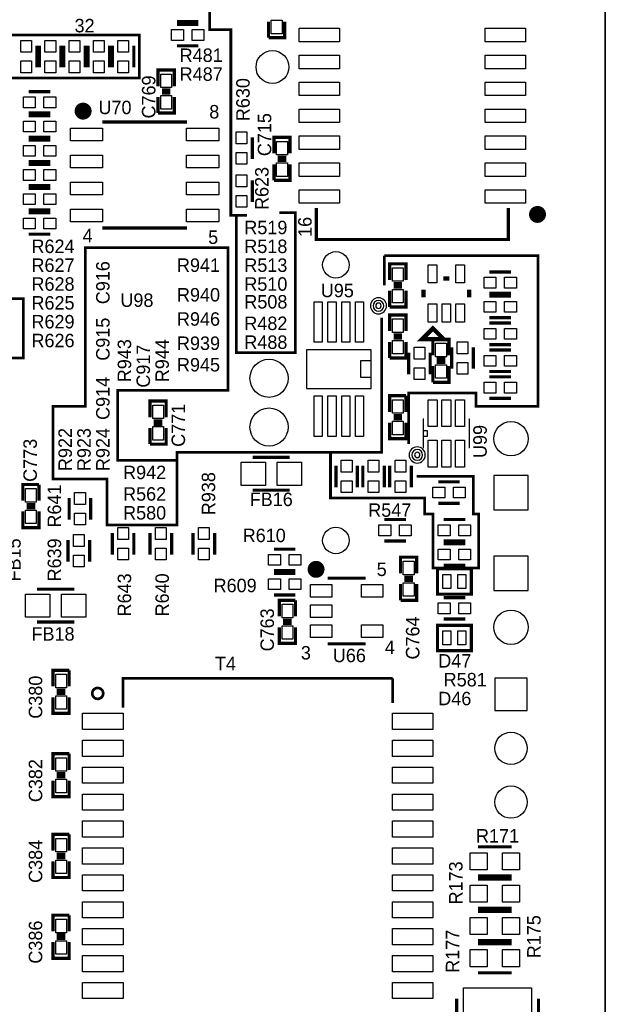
# Model space of a CAD drawing. Extents: x -53 to 531, y -106 to 304.
# Tile 36 of 65: x 150 to 178, y 44 to 91. Entities that reach past the tile are written whole.
import ezdxf
from ezdxf.enums import TextEntityAlignment as Align

# ---------------------------------------------------------------- set-up
doc = ezdxf.new("R2010")
doc.units = 0
for name, color, linetype in [('BOARD_GEOMETRY_OUTLINE', 3, 'CONTINUOUS'), ('BOARD_GEOMETRY_SILKSCREEN_TOP', 1, 'CONTINUOUS'), ('PACKAGE_GEOMETRY_SILKSCREEN_TOP', 4, 'CONTINUOUS'), ('PIN_TOP', 5, 'CONTINUOUS'), ('REF_DES_SILKSCREEN_TOP', 6, 'CONTINUOUS')]:
    doc.layers.add(name, color=color, linetype=linetype)

msp = doc.modelspace()

# ---------------------------------------------------------------- linework, layer by layer
at = {"layer": 'BOARD_GEOMETRY_OUTLINE'}
msp.add_lwpolyline([(177.8, 1.016), (176.784, 0), (175.33874, 0), (1.524, 0), (1.016, 0), (0, 1.016), (0, 2.921), (0, 116.84), (0, 118.364), (1.016, 119.38), (2.54, 119.38), (174.93234, 119.38), (176.784, 119.38), (177.8, 118.364), (177.8, 116.80444), (177.8, 4.445), (177.8, 4.572)], close=True, dxfattribs=at)
msp.add_lwpolyline([(177.8, 4.445), (177.8, 116.80444)], dxfattribs=at)
msp.add_lwpolyline([(177.8, 4.445), (177.8, 116.80444)], dxfattribs=at)
at = {"layer": 'BOARD_GEOMETRY_SILKSCREEN_TOP', "const_width": 0.127}
for points in [[(159.258, 92.075), (159.131, 92.0496), (159.1564, 90.424), (160.147, 90.424), (160.147, 81.661), (160.909, 81.661)], [(139.827, 90.17), (136.8298, 90.17), (136.8298, 88.138), (143.383, 88.138), (143.383, 87.503), (143.891, 87.503), (143.891, 86.487), (145.415, 86.487), (145.415, 88.138), (155.829, 88.138), (155.829, 90.17), (145.034, 90.17)], [(160.401, 81.661), (160.401, 75.184), (163.195, 75.184), (163.195, 81.788), (162.433, 81.788)], [(155.067, 70.104), (157.607, 70.104), (157.607, 67.056), (154.305, 67.056), (154.305, 69.215), (151.765, 69.215), (151.765, 72.644), (153.289, 72.644), (153.289, 80.137), (160.02, 80.137), (160.02, 73.406), (154.813, 73.406), (154.813, 70.104), (155.067, 70.104)], [(167.386, 78.359), (167.386, 79.756)], [(168.529, 70.866), (168.529, 73.279), (171.704, 73.279), (171.704, 72.644), (174.625, 72.644), (174.625, 79.756), (167.386, 79.756)], [(136.906, 74.93), (150.368, 74.93), (150.368, 77.724), (134.112, 77.724), (134.112, 77.216), (128.27, 77.216), (128.27, 76.835), (123.063, 76.835), (123.063, 78.0796), (115.824, 78.105)], [(168.91, 69.342), (171.577, 69.342), (171.577, 67.564), (171.831, 67.564), (171.831, 65.024), (169.672, 65.024), (169.672, 67.564), (169.291, 67.564), (169.291, 68.326), (164.846, 68.326), (164.846, 70.485), (167.259, 70.485), (167.259, 76.835)], [(164.973, 70.485), (157.607, 70.485), (157.607, 70.104)]]:
    msp.add_lwpolyline(points, dxfattribs=at)
at = {"layer": 'PACKAGE_GEOMETRY_SILKSCREEN_TOP'}
for points, const_width in [([(158.623, 90.805), (157.607, 90.805)], 0.1524), ([(158.623, 90.678), (157.607, 90.678)], 0.1524), ([(162.687, 90.805), (162.687, 90.043), (161.925, 90.043)], 0.1524), ([(161.925, 90.043), (161.925, 90.805)], 0.1524), ([(151.003, 88.646), (151.003, 89.662)], 0.1524), ([(151.13, 88.646), (151.13, 89.662)], 0.1524), ([(152.146, 88.646), (152.146, 89.662)], 0.1524), ([(152.273, 88.646), (152.273, 89.662)], 0.1524), ([(153.289, 88.646), (153.289, 89.662)], 0.1524), ([(153.416, 88.646), (153.416, 89.662)], 0.1524), ([(154.432, 88.646), (154.432, 89.662)], 0.1524), ([(154.559, 89.662), (154.559, 88.646)], 0.1524), ([(155.575, 89.662), (155.575, 88.646)], 0.1524), ([(158.623, 89.662), (157.607, 89.662)], 0.1524), ([(156.718, 87.757), (156.718, 88.519), (157.48, 88.519), (157.48, 87.757)], 0.1524), ([(151.638, 87.503), (150.622, 87.503)], 0.1524), ([(156.8958, 87.5792), (157.3022, 87.5792)], 0.1524), ([(156.8958, 87.4268), (157.3022, 87.4268)], 0.1524), ([(157.48, 87.249), (157.48, 86.487), (156.718, 86.487)], 0.1524), ([(156.718, 86.487), (156.718, 87.249)], 0.1524), ([(151.638, 86.487), (150.622, 86.487)], 0.1524), ([(150.622, 86.36), (151.638, 86.36)], 0.1524), ([(154.083004, 86.065868), (158.082996, 86.065868)], 0.150114), ([(150.622, 85.344), (151.638, 85.344)], 0.1524), ([(150.622, 85.217), (151.638, 85.217)], 0.1524), ([(160.147, 85.344), (160.147, 84.328)], 0.1524), ([(161.163, 85.344), (161.163, 84.328)], 0.1524), ([(162.179, 84.582), (162.179, 85.344), (162.941, 85.344), (162.941, 84.582)], 0.1524), ([(150.622, 84.201), (151.638, 84.201)], 0.1524), ([(151.638, 84.074), (150.622, 84.074)], 0.1524), ([(162.941, 84.074), (162.941, 83.312), (162.179, 83.312)], 0.1524), ([(162.179, 83.312), (162.179, 84.074)], 0.1524), ([(162.3568, 84.4042), (162.7632, 84.4042)], 0.1524), ([(162.3568, 84.2518), (162.7632, 84.2518)], 0.1524), ([(160.147, 83.312), (160.147, 82.296)], 0.1524), ([(161.163, 83.312), (161.163, 82.296)], 0.1524), ([(151.638, 83.058), (150.622, 83.058)], 0.1524), ([(150.622, 82.931), (151.638, 82.931)], 0.1524), ([(150.622, 81.915), (151.638, 81.915)], 0.1524), ([(151.638, 81.788), (150.622, 81.788)], 0.1524), ([(164.18179, 82.004916), (164.18179, 80.520032), (173.23181, 80.520032), (173.23181, 82.004916)], 0.150114), ([(151.638, 80.772), (150.622, 80.772)], 0.1524), ([(154.083004, 81.066132), (158.082996, 81.066132)], 0.150114), ([(167.64, 78.613), (167.64, 79.375), (168.402, 79.375), (168.402, 78.613)], 0.1524), ([(172.339, 78.994), (173.355, 78.994)], 0.1524), ([(170.171872, 78.678024), (170.442128, 78.678024)], 0.2032), ([(168.402, 78.105), (168.402, 77.343), (167.64, 77.343)], 0.1524), ([(167.64, 77.343), (167.64, 78.105)], 0.1524), ([(167.8178, 78.4352), (168.2242, 78.4352)], 0.1524), ([(167.8178, 78.2828), (168.2242, 78.2828)], 0.1524), ([(169.232072, 78.15961), (169.232072, 77.79639)], 0.2032), ([(171.381928, 78.15961), (171.381928, 77.79639)], 0.2032), ([(172.339, 77.978), (173.355, 77.978)], 0.1524), ([(173.355, 77.851), (172.339, 77.851)], 0.1524), ([(167.64, 76.2), (167.64, 76.962), (168.402, 76.962), (168.402, 76.2)], 0.1524), ([(173.355, 76.835), (172.339, 76.835)], 0.1524), ([(172.339, 76.581), (173.355, 76.581)], 0.1524), ([(169.672, 76.327), (169.164, 75.819), (170.18, 75.819), (169.672, 76.327)], 0.2032), ([(168.402, 75.692), (168.402, 74.93), (167.64, 74.93)], 0.1524), ([(167.64, 74.93), (167.64, 75.692)], 0.1524), ([(167.8178, 76.0222), (168.2242, 76.0222)], 0.1524), ([(167.8178, 75.8698), (168.2242, 75.8698)], 0.1524), ([(169.672, 75.057), (169.672, 75.819), (170.434, 75.819), (170.434, 75.057)], 0.1524), ([(170.561, 75.438), (170.561, 74.422)], 0.1524), ([(171.577, 75.438), (171.577, 74.422)], 0.1524), ([(172.339, 75.565), (173.355, 75.565)], 0.1524), ([(173.355, 75.311), (172.339, 75.311)], 0.1524), ([(168.529, 75.184), (168.529, 74.168)], 0.1524), ([(169.545, 75.184), (169.545, 74.168)], 0.1524), ([(169.8498, 74.8792), (170.2562, 74.8792)], 0.1524), ([(169.8498, 74.7268), (170.2562, 74.7268)], 0.1524), ([(170.434, 74.549), (170.434, 73.787), (169.672, 73.787)], 0.1524), ([(169.672, 73.787), (169.672, 74.549)], 0.1524), ([(173.355, 74.295), (172.339, 74.295)], 0.1524), ([(173.355, 74.041), (172.339, 74.041)], 0.1524), ([(156.337, 72.136), (156.337, 72.898), (157.099, 72.898), (157.099, 72.136)], 0.1524), ([(167.64, 72.39), (167.64, 73.152), (168.402, 73.152)], 0.1524), ([(168.402, 73.152), (168.402, 72.39)], 0.1524), ([(173.355, 73.025), (172.339, 73.025)], 0.1524), ([(156.5148, 71.9582), (156.9212, 71.9582)], 0.1524), ([(168.2242, 72.2122), (167.8178, 72.2122)], 0.1524), ([(168.2242, 72.0598), (167.8178, 72.0598)], 0.1524), ([(157.099, 71.628), (157.099, 70.866), (156.337, 70.866)], 0.1524), ([(156.337, 70.866), (156.337, 71.628)], 0.1524), ([(156.5148, 71.8058), (156.9212, 71.8058)], 0.1524), ([(168.402, 71.882), (168.402, 71.12), (167.64, 71.12), (167.64, 71.882)], 0.1524), ([(161.17697, 70.243954), (162.92703, 70.243954)], 0.150114), ([(165.1, 69.85), (165.1, 68.834)], 0.1524), ([(166.116, 69.85), (166.116, 68.834)], 0.1524), ([(166.37, 69.85), (166.37, 68.834)], 0.1524), ([(167.386, 69.85), (167.386, 68.834)], 0.1524), ([(167.64, 69.85), (167.64, 68.834)], 0.1524), ([(168.656, 69.85), (168.656, 68.834)], 0.1524), ([(150.3426, 68.199), (150.3426, 68.961), (151.1046, 68.961)], 0.1524), ([(151.1046, 68.961), (151.1046, 68.199)], 0.1524), ([(161.17697, 68.694046), (162.92703, 68.694046)], 0.150114), ([(170.942, 69.088), (169.926, 69.088)], 0.1524), ([(152.527, 67.31), (152.527, 68.326)], 0.1524), ([(153.543, 67.31), (153.543, 68.326)], 0.1524), ([(150.9268, 68.0212), (150.5204, 68.0212)], 0.1524), ([(150.9268, 67.8688), (150.5204, 67.8688)], 0.1524), ([(170.942, 68.072), (169.926, 68.072)], 0.1524), ([(151.1046, 67.691), (151.1046, 66.929), (150.3426, 66.929), (150.3426, 67.691)], 0.1524), ([(168.402, 67.31), (167.386, 67.31)], 0.1524), ([(170.18, 67.31), (171.196, 67.31)], 0.1524), ([(154.559, 65.659), (154.559, 66.675)], 0.1524), ([(155.575, 65.659), (155.575, 66.675)], 0.1524), ([(156.337, 65.659), (156.337, 66.675)], 0.1524), ([(157.353, 65.659), (157.353, 66.675)], 0.1524), ([(158.369, 66.675), (158.369, 65.659)], 0.1524), ([(159.385, 66.675), (159.385, 65.659)], 0.1524), ([(152.4762, 66.3448), (152.4762, 65.3288)], 0.1524), ([(153.4922, 66.3448), (153.4922, 65.3288)], 0.1524), ([(163.195, 65.913), (162.179, 65.913)], 0.1524), ([(168.402, 66.294), (167.386, 66.294)], 0.1524), ([(170.18, 66.294), (171.196, 66.294)], 0.1524), ([(170.18, 66.167), (171.196, 66.167)], 0.1524), ([(168.148, 64.77), (168.148, 65.532), (168.91, 65.532), (168.91, 64.77)], 0.1524), ([(170.187874, 64.988948), (171.4881, 64.988948), (171.4881, 63.789052), (169.8879, 63.789052), (169.8879, 64.988948), (170.187874, 64.988948)], 0.1524), ([(170.18, 65.151), (171.196, 65.151)], 0.1524), ([(163.195, 64.897), (162.179, 64.897)], 0.1524), ([(163.195, 64.77), (162.179, 64.77)], 0.1524), ([(164.708078, 64.541908), (166.507922, 64.541908)], 0.150114), ([(168.3258, 64.5922), (168.7322, 64.5922)], 0.1524), ([(168.91, 64.262), (168.91, 63.5), (168.148, 63.5)], 0.1524), ([(168.148, 63.5), (168.148, 64.262)], 0.1524), ([(168.3258, 64.4398), (168.7322, 64.4398)], 0.1524), ([(152.76703, 64.020954), (151.01697, 64.020954)], 0.150114), ([(163.195, 63.754), (162.179, 63.754)], 0.1524), ([(170.18, 63.627), (171.196, 63.627)], 0.1524), ([(162.433, 62.738), (162.433, 63.5), (163.195, 63.5)], 0.1524), ([(163.195, 63.5), (163.195, 62.738)], 0.1524), ([(152.76703, 62.471046), (151.01697, 62.471046)], 0.150114), ([(163.195, 62.23), (163.195, 61.468), (162.433, 61.468), (162.433, 62.23)], 0.1524), ([(163.0172, 62.5602), (162.6108, 62.5602)], 0.1524), ([(163.0172, 62.4078), (162.6108, 62.4078)], 0.1524), ([(170.187874, 62.321948), (171.4881, 62.321948), (171.4881, 61.122052), (169.8879, 61.122052), (169.8879, 62.321948), (170.187874, 62.321948)], 0.1524), ([(170.18, 62.611), (171.196, 62.611)], 0.1524), ([(164.708078, 61.442092), (166.507922, 61.442092)], 0.150114), ([(151.765, 59.436), (151.765, 60.198), (152.527, 60.198)], 0.1524), ([(152.527, 60.198), (152.527, 59.436)], 0.1524), ([(155.062936, 58.438288), (155.062936, 59.819032), (167.771064, 59.819032)], 0.127), ([(167.771064, 59.819032), (167.771064, 58.648346)], 0.127), ([(152.527, 58.928), (152.527, 58.166), (151.765, 58.166), (151.765, 58.928)], 0.1524), ([(152.3492, 59.2582), (151.9428, 59.2582)], 0.1524), ([(152.3492, 59.1058), (151.9428, 59.1058)], 0.1524), ([(151.765, 55.499), (151.765, 56.261), (152.527, 56.261)], 0.1524), ([(152.527, 56.261), (152.527, 55.499)], 0.1524), ([(152.3492, 55.3212), (151.9428, 55.3212)], 0.1524), ([(152.527, 54.991), (152.527, 54.229), (151.765, 54.229), (151.765, 54.991)], 0.1524), ([(152.3492, 55.1688), (151.9428, 55.1688)], 0.1524), ([(151.765, 51.689), (151.765, 52.451), (152.527, 52.451)], 0.1524), ([(152.527, 52.451), (152.527, 51.689)], 0.1524), ([(152.3492, 51.5112), (151.9428, 51.5112)], 0.1524), ([(171.7929, 51.8668), (173.3931, 51.8668)], 0.1524), ([(152.527, 51.181), (152.527, 50.419), (151.765, 50.419), (151.765, 51.181)], 0.1524), ([(152.3492, 51.3588), (151.9428, 51.3588)], 0.1524), ([(173.3931, 50.4952), (171.7929, 50.4952)], 0.1524), ([(171.7929, 50.3428), (173.3931, 50.3428)], 0.1524), ([(173.3931, 48.9712), (171.7929, 48.9712)], 0.1524), ([(171.7929, 48.8188), (173.3931, 48.8188)], 0.1524), ([(151.765, 47.879), (151.765, 48.641), (152.527, 48.641)], 0.1524), ([(152.527, 48.641), (152.527, 47.879)], 0.1524), ([(152.527, 47.371), (152.527, 46.609), (151.765, 46.609), (151.765, 47.371)], 0.1524), ([(152.3492, 47.7012), (151.9428, 47.7012)], 0.1524), ([(152.3492, 47.5488), (151.9428, 47.5488)], 0.1524), ([(173.3931, 47.4472), (171.7929, 47.4472)], 0.1524), ([(171.7929, 47.2948), (173.3931, 47.2948)], 0.1524), ([(173.3931, 45.9232), (171.7929, 45.9232)], 0.1524), ([(170.7896, 40.132), (170.7896, 44.704)], 0.1524), ([(174.6504, 44.704), (174.6504, 40.132)], 0.1524)]:
    msp.add_lwpolyline(points, dxfattribs=dict(at, const_width=const_width))
for points, const_width in [([(153.383488, 86.57971, 0.99995), (152.983438, 86.57971, 1.00005), (153.383488, 86.57971)], 0.40005), ([(174.804578, 81.705958, 0.99971), (174.404528, 81.705958, 1.00029), (174.804578, 81.705958)], 0.40005), ([(164.364924, 64.95923, 0.99985), (163.964874, 64.95923, 1.00015), (164.364924, 64.95923)], 0.40005), ([(154.130502, 59.104784, 1.000062), (153.614882, 59.104784, 0.999938), (154.130502, 59.104784)], 0.127)]:
    msp.add_lwpolyline(points, format="xyb", dxfattribs=dict(at, const_width=const_width))
for points in [[(167.4876, 77.3938, 1), (166.7256, 77.3938, 1), (167.4876, 77.3938)], [(167.3606, 77.3938, 1), (166.8526, 77.3938, 1), (167.3606, 77.3938)], [(167.2336, 77.3938, 1), (166.9796, 77.3938, 1), (167.2336, 77.3938)], [(169.3164, 70.358, 1), (168.5544, 70.358, 1), (169.3164, 70.358)], [(169.1894, 70.358, 1), (168.6814, 70.358, 1), (169.1894, 70.358)], [(169.0624, 70.358, 1), (168.8084, 70.358, 1), (169.0624, 70.358)]]:
    msp.add_lwpolyline(points, format="xyb", dxfattribs=at)
for points in [[(166.76624, 75.3237), (163.71824, 75.3237), (163.71824, 73.4949), (166.76624, 73.4949), (166.76624, 75.3237)], [(166.76624, 74.7903), (166.25824, 74.7903), (166.25824, 74.0283), (166.76624, 74.0283)], [(169.2529, 72.0471), (169.2148, 72.0471), (169.2148, 70.7009), (169.2529, 70.7009)], [(171.3992, 70.7009), (171.3992, 72.0471), (171.3611, 72.0471)], [(169.2148, 71.247), (169.418, 71.247), (169.418, 71.501), (169.2148, 71.501)], [(171.3611, 70.7009), (171.3992, 70.7009)]]:
    msp.add_lwpolyline(points, dxfattribs=at)
at = {"layer": 'PIN_TOP'}
for points in [[(162.56, 90.2335), (162.052, 90.2335), (162.052, 90.8685), (162.56, 90.8685)], [(157.9118, 89.916), (157.353, 89.916), (157.353, 90.424), (157.9118, 90.424)], [(158.877, 89.916), (158.3182, 89.916), (158.3182, 90.424), (158.877, 90.424)], [(165.274244, 90.4875), (165.274244, 89.8525), (163.369244, 89.8525), (163.369244, 90.4875)], [(174.044356, 90.4875), (174.044356, 89.8525), (172.139356, 89.8525), (172.139356, 90.4875)], [(150.241, 89.3572), (150.241, 89.916), (150.749, 89.916), (150.749, 89.3572)], [(151.384, 89.3572), (151.384, 89.916), (151.892, 89.916), (151.892, 89.3572)], [(152.527, 89.3572), (152.527, 89.916), (153.035, 89.916), (153.035, 89.3572)], [(153.67, 89.3572), (153.67, 89.916), (154.178, 89.916), (154.178, 89.3572)], [(155.321, 89.916), (155.321, 89.3572), (154.813, 89.3572), (154.813, 89.916)], [(165.274244, 89.2175), (165.274244, 88.5825), (163.369244, 88.5825), (163.369244, 89.2175)], [(174.044356, 89.2175), (174.044356, 88.5825), (172.139356, 88.5825), (172.139356, 89.2175)], [(150.241, 88.392), (150.241, 88.9508), (150.749, 88.9508), (150.749, 88.392)], [(151.384, 88.392), (151.384, 88.9508), (151.892, 88.9508), (151.892, 88.392)], [(152.527, 88.392), (152.527, 88.9508), (153.035, 88.9508), (153.035, 88.392)], [(153.67, 88.392), (153.67, 88.9508), (154.178, 88.9508), (154.178, 88.392)], [(155.321, 88.9508), (155.321, 88.392), (154.813, 88.392), (154.813, 88.9508)], [(157.353, 87.6935), (156.845, 87.6935), (156.845, 88.3285), (157.353, 88.3285)], [(165.274244, 87.9475), (165.274244, 87.3125), (163.369244, 87.3125), (163.369244, 87.9475)], [(174.044356, 87.9475), (174.044356, 87.3125), (172.139356, 87.3125), (172.139356, 87.9475)], [(150.9268, 86.741), (150.368, 86.741), (150.368, 87.249), (150.9268, 87.249)], [(151.892, 86.741), (151.3332, 86.741), (151.3332, 87.249), (151.892, 87.249)], [(157.353, 86.6775), (156.845, 86.6775), (156.845, 87.3125), (157.353, 87.3125)], [(165.274244, 86.6775), (165.274244, 86.0425), (163.369244, 86.0425), (163.369244, 86.6775)], [(174.044356, 86.6775), (174.044356, 86.0425), (172.139356, 86.0425), (172.139356, 86.6775)], [(150.368, 86.106), (150.9268, 86.106), (150.9268, 85.598), (150.368, 85.598)], [(151.3332, 86.106), (151.892, 86.106), (151.892, 85.598), (151.3332, 85.598)], [(152.583134, 85.171026), (152.583134, 85.770974), (154.10307, 85.770974), (154.10307, 85.171026)], [(158.06293, 85.171026), (158.06293, 85.770974), (159.582866, 85.770974), (159.582866, 85.171026)], [(160.909, 85.598), (160.909, 85.0392), (160.401, 85.0392), (160.401, 85.598)], [(162.814, 84.5185), (162.306, 84.5185), (162.306, 85.1535), (162.814, 85.1535)], [(165.274244, 85.4075), (165.274244, 84.7725), (163.369244, 84.7725), (163.369244, 85.4075)], [(174.044356, 85.4075), (174.044356, 84.7725), (172.139356, 84.7725), (172.139356, 85.4075)], [(150.368, 84.963), (150.9268, 84.963), (150.9268, 84.455), (150.368, 84.455)], [(151.3332, 84.963), (151.892, 84.963), (151.892, 84.455), (151.3332, 84.455)], [(160.909, 84.6328), (160.909, 84.074), (160.401, 84.074), (160.401, 84.6328)], [(152.583134, 83.901026), (152.583134, 84.500974), (154.10307, 84.500974), (154.10307, 83.901026)], [(158.06293, 83.901026), (158.06293, 84.500974), (159.582866, 84.500974), (159.582866, 83.901026)], [(162.814, 83.5025), (162.306, 83.5025), (162.306, 84.1375), (162.814, 84.1375)], [(165.274244, 84.1375), (165.274244, 83.5025), (163.369244, 83.5025), (163.369244, 84.1375)], [(174.044356, 84.1375), (174.044356, 83.5025), (172.139356, 83.5025), (172.139356, 84.1375)], [(150.9268, 83.312), (150.368, 83.312), (150.368, 83.82), (150.9268, 83.82)], [(151.892, 83.312), (151.3332, 83.312), (151.3332, 83.82), (151.892, 83.82)], [(152.583134, 82.631026), (152.583134, 83.230974), (154.10307, 83.230974), (154.10307, 82.631026)], [(158.06293, 82.631026), (158.06293, 83.230974), (159.582866, 83.230974), (159.582866, 82.631026)], [(160.909, 83.566), (160.909, 83.0072), (160.401, 83.0072), (160.401, 83.566)], [(165.274244, 82.8675), (165.274244, 82.2325), (163.369244, 82.2325), (163.369244, 82.8675)], [(174.044356, 82.8675), (174.044356, 82.2325), (172.139356, 82.2325), (172.139356, 82.8675)], [(150.368, 82.677), (150.9268, 82.677), (150.9268, 82.169), (150.368, 82.169)], [(151.3332, 82.677), (151.892, 82.677), (151.892, 82.169), (151.3332, 82.169)], [(160.909, 82.6008), (160.909, 82.042), (160.401, 82.042), (160.401, 82.6008)], [(152.583134, 81.361026), (152.583134, 81.960974), (154.10307, 81.960974), (154.10307, 81.361026)], [(158.06293, 81.361026), (158.06293, 81.960974), (159.582866, 81.960974), (159.582866, 81.361026)], [(150.9268, 81.026), (150.368, 81.026), (150.368, 81.534), (150.9268, 81.534)], [(151.892, 81.026), (151.3332, 81.026), (151.3332, 81.534), (151.892, 81.534)], [(168.275, 78.5495), (167.767, 78.5495), (167.767, 79.1845), (168.275, 79.1845)], [(169.453814, 78.471268), (169.453814, 79.334868), (169.860214, 79.334868), (169.860214, 78.471268)], [(170.753786, 78.471268), (170.753786, 79.334868), (171.160186, 79.334868), (171.160186, 78.471268)], [(172.085, 78.74), (172.6438, 78.74), (172.6438, 78.232), (172.085, 78.232)], [(173.0502, 78.74), (173.609, 78.74), (173.609, 78.232), (173.0502, 78.232)], [(168.275, 77.5335), (167.767, 77.5335), (167.767, 78.1685), (168.275, 78.1685)], [(172.6438, 77.089), (172.085, 77.089), (172.085, 77.597), (172.6438, 77.597)], [(173.609, 77.089), (173.0502, 77.089), (173.0502, 77.597), (173.609, 77.597)], [(164.07638, 77.5843), (164.45738, 77.5843), (164.45738, 75.6793), (164.07638, 75.6793)], [(164.72662, 77.5843), (165.10762, 77.5843), (165.10762, 75.6793), (164.72662, 75.6793)], [(165.37686, 77.5843), (165.75786, 77.5843), (165.75786, 75.6793), (165.37686, 75.6793)], [(166.0271, 77.5843), (166.4081, 77.5843), (166.4081, 75.6793), (166.0271, 75.6793)], [(169.453814, 76.621132), (169.453814, 77.484732), (169.860214, 77.484732), (169.860214, 76.621132)], [(170.1038, 76.621132), (170.1038, 77.484732), (170.5102, 77.484732), (170.5102, 76.621132)], [(170.753786, 76.621132), (170.753786, 77.484732), (171.160186, 77.484732), (171.160186, 76.621132)], [(168.275, 76.1365), (167.767, 76.1365), (167.767, 76.7715), (168.275, 76.7715)], [(172.085, 76.327), (172.6438, 76.327), (172.6438, 75.819), (172.085, 75.819)], [(173.0502, 76.327), (173.609, 76.327), (173.609, 75.819), (173.0502, 75.819)], [(168.275, 75.1205), (167.767, 75.1205), (167.767, 75.7555), (168.275, 75.7555)], [(169.291, 75.438), (169.291, 74.8792), (168.783, 74.8792), (168.783, 75.438)], [(170.307, 74.9935), (169.799, 74.9935), (169.799, 75.6285), (170.307, 75.6285)], [(171.323, 75.692), (171.323, 75.1332), (170.815, 75.1332), (170.815, 75.692)], [(172.6438, 74.549), (172.085, 74.549), (172.085, 75.057), (172.6438, 75.057)], [(173.609, 74.549), (173.0502, 74.549), (173.0502, 75.057), (173.609, 75.057)], [(169.291, 74.4728), (169.291, 73.914), (168.783, 73.914), (168.783, 74.4728)], [(170.307, 73.9775), (169.799, 73.9775), (169.799, 74.6125), (170.307, 74.6125)], [(171.323, 74.7268), (171.323, 74.168), (170.815, 74.168), (170.815, 74.7268)], [(172.6438, 73.279), (172.085, 73.279), (172.085, 73.787), (172.6438, 73.787)], [(173.609, 73.279), (173.0502, 73.279), (173.0502, 73.787), (173.609, 73.787)], [(164.07638, 73.1393), (164.45738, 73.1393), (164.45738, 71.2343), (164.07638, 71.2343)], [(164.72662, 73.1393), (165.10762, 73.1393), (165.10762, 71.2343), (164.72662, 71.2343)], [(165.37686, 73.1393), (165.75786, 73.1393), (165.75786, 71.2343), (165.37686, 71.2343)], [(166.0271, 73.1393), (166.4081, 73.1393), (166.4081, 71.2343), (166.0271, 71.2343)], [(167.767, 72.9615), (168.275, 72.9615), (168.275, 72.3265), (167.767, 72.3265)], [(169.8752, 71.6915), (169.4434, 71.6915), (169.4434, 72.9615), (169.8752, 72.9615)], [(170.5229, 71.6915), (170.0911, 71.6915), (170.0911, 72.9615), (170.5229, 72.9615)], [(171.1706, 71.6915), (170.7388, 71.6915), (170.7388, 72.9615), (171.1706, 72.9615)], [(156.972, 72.0725), (156.464, 72.0725), (156.464, 72.7075), (156.972, 72.7075)], [(156.972, 71.0565), (156.464, 71.0565), (156.464, 71.6915), (156.972, 71.6915)], [(167.767, 71.9455), (168.275, 71.9455), (168.275, 71.3105), (167.767, 71.3105)], [(169.8752, 69.7865), (169.4434, 69.7865), (169.4434, 71.0565), (169.8752, 71.0565)], [(170.5229, 69.7865), (170.0911, 69.7865), (170.0911, 71.0565), (170.5229, 71.0565)], [(171.1706, 69.7865), (170.7388, 69.7865), (170.7388, 71.0565), (171.1706, 71.0565)], [(161.777172, 70.019037), (161.777172, 68.918963), (160.62706, 68.918963), (160.62706, 70.019037)], [(163.47694, 70.019037), (163.47694, 68.918963), (162.326828, 68.918963), (162.326828, 70.019037)], [(165.862, 70.104), (165.862, 69.5452), (165.354, 69.5452), (165.354, 70.104)], [(167.132, 70.104), (167.132, 69.5452), (166.624, 69.5452), (166.624, 70.104)], [(168.402, 70.104), (168.402, 69.5452), (167.894, 69.5452), (167.894, 70.104)], [(172.544994, 67.769994), (174.165006, 67.769994), (174.165006, 69.390006), (172.544994, 69.390006)], [(150.4696, 68.7705), (150.9776, 68.7705), (150.9776, 68.1355), (150.4696, 68.1355)], [(165.862, 69.1388), (165.862, 68.58), (165.354, 68.58), (165.354, 69.1388)], [(167.132, 69.1388), (167.132, 68.58), (166.624, 68.58), (166.624, 69.1388)], [(168.402, 69.1388), (168.402, 68.58), (167.894, 68.58), (167.894, 69.1388)], [(170.2308, 68.326), (169.672, 68.326), (169.672, 68.834), (170.2308, 68.834)], [(171.196, 68.326), (170.6372, 68.326), (170.6372, 68.834), (171.196, 68.834)], [(152.781, 68.0212), (152.781, 68.58), (153.289, 68.58), (153.289, 68.0212)], [(150.4696, 67.7545), (150.9776, 67.7545), (150.9776, 67.1195), (150.4696, 67.1195)], [(152.781, 67.056), (152.781, 67.6148), (153.289, 67.6148), (153.289, 67.056)], [(154.813, 66.3702), (154.813, 66.929), (155.321, 66.929), (155.321, 66.3702)], [(156.591, 66.3702), (156.591, 66.929), (157.099, 66.929), (157.099, 66.3702)], [(159.131, 66.929), (159.131, 66.3702), (158.623, 66.3702), (158.623, 66.929)], [(167.6908, 66.548), (167.132, 66.548), (167.132, 67.056), (167.6908, 67.056)], [(168.656, 66.548), (168.0972, 66.548), (168.0972, 67.056), (168.656, 67.056)], [(169.926, 67.056), (170.4848, 67.056), (170.4848, 66.548), (169.926, 66.548)], [(170.8912, 67.056), (171.45, 67.056), (171.45, 66.548), (170.8912, 66.548)], [(153.2382, 66.5988), (153.2382, 66.04), (152.7302, 66.04), (152.7302, 66.5988)], [(153.2382, 65.6336), (153.2382, 65.0748), (152.7302, 65.0748), (152.7302, 65.6336)], [(154.813, 65.405), (154.813, 65.9638), (155.321, 65.9638), (155.321, 65.405)], [(156.591, 65.405), (156.591, 65.9638), (157.099, 65.9638), (157.099, 65.405)], [(159.131, 65.9638), (159.131, 65.405), (158.623, 65.405), (158.623, 65.9638)], [(162.4838, 65.151), (161.925, 65.151), (161.925, 65.659), (162.4838, 65.659)], [(163.449, 65.151), (162.8902, 65.151), (162.8902, 65.659), (163.449, 65.659)], [(169.926, 65.913), (170.4848, 65.913), (170.4848, 65.405), (169.926, 65.405)], [(170.8912, 65.913), (171.45, 65.913), (171.45, 65.405), (170.8912, 65.405)], [(174.165006, 65.580006), (172.544994, 65.580006), (172.544994, 63.959994), (174.165006, 63.959994)], [(168.783, 64.7065), (168.275, 64.7065), (168.275, 65.3415), (168.783, 65.3415)], [(170.142408, 64.0588), (170.142408, 64.7192), (170.523408, 64.7192), (170.523408, 64.0588)], [(170.852592, 64.0588), (170.852592, 64.7192), (171.233592, 64.7192), (171.233592, 64.0588)], [(162.4838, 64.008), (161.925, 64.008), (161.925, 64.516), (162.4838, 64.516)], [(163.449, 64.008), (162.8902, 64.008), (162.8902, 64.516), (163.449, 64.516)], [(163.907978, 63.641986), (163.907978, 64.241934), (164.907976, 64.241934), (164.907976, 63.641986)], [(166.30777, 63.641986), (166.30777, 64.241934), (167.307768, 64.241934), (167.307768, 63.641986)], [(168.783, 63.6905), (168.275, 63.6905), (168.275, 64.3255), (168.783, 64.3255)], [(150.46706, 62.695836), (150.46706, 63.79591), (151.617172, 63.79591), (151.617172, 62.695836)], [(152.166828, 62.695836), (152.166828, 63.79591), (153.31694, 63.79591), (153.31694, 62.695836)], [(162.56, 63.3095), (163.068, 63.3095), (163.068, 62.6745), (162.56, 62.6745)], [(163.907978, 62.692026), (163.907978, 63.291974), (164.907976, 63.291974), (164.907976, 62.692026)], [(169.926, 63.373), (170.4848, 63.373), (170.4848, 62.865), (169.926, 62.865)], [(170.8912, 63.373), (171.45, 63.373), (171.45, 62.865), (170.8912, 62.865)], [(162.56, 62.2935), (163.068, 62.2935), (163.068, 61.6585), (162.56, 61.6585)], [(163.907978, 61.742066), (163.907978, 62.342014), (164.907976, 62.342014), (164.907976, 61.742066)], [(166.30777, 61.742066), (166.30777, 62.342014), (167.307768, 62.342014), (167.307768, 61.742066)], [(170.142408, 61.3918), (170.142408, 62.0522), (170.523408, 62.0522), (170.523408, 61.3918)], [(170.852592, 61.3918), (170.852592, 62.0522), (171.233592, 62.0522), (171.233592, 61.3918)], [(151.892, 60.0075), (152.4, 60.0075), (152.4, 59.3725), (151.892, 59.3725)], [(174.117, 59.817), (172.593, 59.817), (172.593, 58.293), (174.117, 58.293)], [(151.892, 58.9915), (152.4, 58.9915), (152.4, 58.3565), (151.892, 58.3565)], [(155.067, 58.166), (155.067, 57.404), (153.162, 57.404), (153.162, 58.166)], [(167.767, 57.404), (167.767, 58.166), (169.672, 58.166), (169.672, 57.404)], [(155.067, 56.896), (155.067, 56.134), (153.162, 56.134), (153.162, 56.896)], [(167.767, 56.134), (167.767, 56.896), (169.672, 56.896), (169.672, 56.134)], [(151.892, 56.0705), (152.4, 56.0705), (152.4, 55.4355), (151.892, 55.4355)], [(155.067, 55.626), (155.067, 54.864), (153.162, 54.864), (153.162, 55.626)], [(167.767, 54.864), (167.767, 55.626), (169.672, 55.626), (169.672, 54.864)], [(151.892, 55.0545), (152.4, 55.0545), (152.4, 54.4195), (151.892, 54.4195)], [(155.067, 54.356), (155.067, 53.594), (153.162, 53.594), (153.162, 54.356)], [(167.767, 53.594), (167.767, 54.356), (169.672, 54.356), (169.672, 53.594)], [(155.067, 53.086), (155.067, 52.324), (153.162, 52.324), (153.162, 53.086)], [(167.767, 52.324), (167.767, 53.086), (169.672, 53.086), (169.672, 52.324)], [(151.892, 52.2605), (152.4, 52.2605), (152.4, 51.6255), (151.892, 51.6255)], [(155.067, 51.816), (155.067, 51.054), (153.162, 51.054), (153.162, 51.816)], [(167.767, 51.054), (167.767, 51.816), (169.672, 51.816), (169.672, 51.054)], [(171.4246, 51.5874), (172.2374, 51.5874), (172.2374, 50.7746), (171.4246, 50.7746)], [(172.9486, 51.5874), (173.7614, 51.5874), (173.7614, 50.7746), (172.9486, 50.7746)], [(151.892, 51.2445), (152.4, 51.2445), (152.4, 50.6095), (151.892, 50.6095)], [(155.067, 50.546), (155.067, 49.784), (153.162, 49.784), (153.162, 50.546)], [(167.767, 49.784), (167.767, 50.546), (169.672, 50.546), (169.672, 49.784)], [(171.4246, 50.0634), (172.2374, 50.0634), (172.2374, 49.2506), (171.4246, 49.2506)], [(172.9486, 50.0634), (173.7614, 50.0634), (173.7614, 49.2506), (172.9486, 49.2506)], [(155.067, 49.276), (155.067, 48.514), (153.162, 48.514), (153.162, 49.276)], [(167.767, 48.514), (167.767, 49.276), (169.672, 49.276), (169.672, 48.514)], [(151.892, 48.4505), (152.4, 48.4505), (152.4, 47.8155), (151.892, 47.8155)], [(171.4246, 48.5394), (172.2374, 48.5394), (172.2374, 47.7266), (171.4246, 47.7266)], [(172.9486, 48.5394), (173.7614, 48.5394), (173.7614, 47.7266), (172.9486, 47.7266)], [(155.067, 48.006), (155.067, 47.244), (153.162, 47.244), (153.162, 48.006)], [(167.767, 47.244), (167.767, 48.006), (169.672, 48.006), (169.672, 47.244)], [(151.892, 47.4345), (152.4, 47.4345), (152.4, 46.7995), (151.892, 46.7995)], [(171.4246, 47.0154), (172.2374, 47.0154), (172.2374, 46.2026), (171.4246, 46.2026)], [(172.9486, 47.0154), (173.7614, 47.0154), (173.7614, 46.2026), (172.9486, 46.2026)], [(155.067, 46.736), (155.067, 45.974), (153.162, 45.974), (153.162, 46.736)], [(167.767, 45.974), (167.767, 46.736), (169.672, 46.736), (169.672, 45.974)], [(155.067, 45.466), (155.067, 44.704), (153.162, 44.704), (153.162, 45.466)], [(167.767, 44.704), (167.767, 45.466), (169.672, 45.466), (169.672, 44.704)], [(171.1198, 43.942), (171.1198, 45.212), (174.3202, 45.212), (174.3202, 43.942)]]:
    msp.add_lwpolyline(points, close=True, dxfattribs=at)
for centre, radius in [((162.109404, 88.661748), 0.7747), ((165.100254, 79.323946), 0.624967), ((161.950146, 73.973944), 0.900049), ((161.950146, 71.673974), 0.900049), ((173.355, 71.12), 0.810006), ((165.100254, 66.323972), 0.624967), ((173.355, 62.23), 0.810006), ((173.355, 56.515), 0.762), ((173.355, 53.975), 0.762)]:
    msp.add_circle(centre, radius, dxfattribs=at)

# ---------------------------------------------------------------- texts
at = {"layer": 'PACKAGE_GEOMETRY_SILKSCREEN_TOP', "width": 1.0004}
for s, p in [('32', (152.781, 90.297)), ('8', (159.131, 86.233)), ('4', (153.162, 80.391)), ('5', (159.0802, 80.3148)), ('3', (163.449, 60.706))]:
    msp.add_text(s, height=0.635, dxfattribs=at).set_placement(p)
msp.add_text('16', height=0.635, rotation=90, dxfattribs=at).set_placement((163.957, 80.645))
for s, p in [('5', (167.259, 64.643)), ('4', (167.64, 60.96))]:
    msp.add_text(s, height=0.635, dxfattribs=at).set_placement(p, align=Align.CENTER)
at = {"layer": 'REF_DES_SILKSCREEN_TOP', "width": 1.0004}
for s, p in [('R481', (158.75, 88.9)), ('R487', (158.75, 88.011)), ('U70', (154.686, 86.4362)), ('R519', (161.798, 80.772)), ('R624', (151.765, 79.883)), ('R518', (161.798, 79.883)), ('R627', (151.765, 78.994)), ('R941', (158.623, 78.994)), ('R513', (161.798, 78.994)), ('R628', (151.765, 78.105)), ('R510', (161.798, 78.105)), ('R940', (158.623, 77.597)), ('R625', (151.765, 77.216)), ('R508', (161.798, 77.2668)), ('R629', (151.765, 76.327)), ('R946', (158.623, 76.454)), ('R482', (161.798, 76.2508)), ('R626', (151.765, 75.438)), ('R939', (158.623, 75.311)), ('R488', (161.798, 75.3618)), ('R945', (158.623, 74.295)), ('R942', (156.083, 69.215254)), ('R562', (156.083, 68.199)), ('FB16', (162.052, 67.945)), ('R580', (156.083, 67.31)), ('R547', (167.64, 67.437)), ('R610', (161.7218, 66.2432)), ('R609', (160.3502, 63.881)), ('FB18', (151.765, 61.595)), ('U66', (165.735, 60.579)), ('T4', (159.893, 60.198)), ('R581', (171.196, 59.436)), ('R171', (172.72, 52.07))]:
    msp.add_text(s, height=0.635, dxfattribs=at).set_placement(p, align=Align.CENTER)
for s, p in [('C769', (156.591, 86.233)), ('C715', (162.052, 84.455)), ('C916', (154.432, 77.47)), ('C915', (154.432, 74.803)), ('C917', (156.337, 73.533)), ('C914', (154.432, 72.009)), ('C771', (157.988, 70.739)), ('C773', (151.003, 69.088)), ('C763', (162.179, 61.087)), ('C764', (169.037, 60.706)), ('C380', (151.257, 57.911492)), ('C382', (151.257, 53.974492)), ('C384', (151.257, 50.164492)), ('C386', (151.257, 46.354746))]:
    msp.add_text(s, height=0.635, rotation=90, dxfattribs=at).set_placement(p)
for s, p in [('R630', (161.036, 87.122)), ('R623', (161.925, 82.931)), ('R943', (155.448, 74.803)), ('R944', (157.226, 74.803)), ('R922', (152.654, 70.612)), ('R923', (153.543, 70.612)), ('R924', (154.432254, 70.612)), ('U99', (172.212, 70.993)), ('R938', (159.4104, 68.5292)), ('R641', (152.146, 67.945)), ('FB15', (150.241, 65.405)), ('R639', (152.146, 65.405)), ('R643', (155.448254, 63.754)), ('R640', (157.226254, 63.754)), ('R173', (171.069, 50.165)), ('R175', (174.752, 47.625)), ('R177', (170.9166, 46.9392))]:
    msp.add_text(s, height=0.635, rotation=90, dxfattribs=at).set_placement(p, align=Align.CENTER)
for s, p in [('U95', (164.3888, 77.8002)), ('U98', (154.94, 77.343)), ('D47', (169.926, 60.325)), ('D46', (169.926, 58.547))]:
    msp.add_text(s, height=0.635, dxfattribs=at).set_placement(p)

doc.saveas('drawing.dxf')
